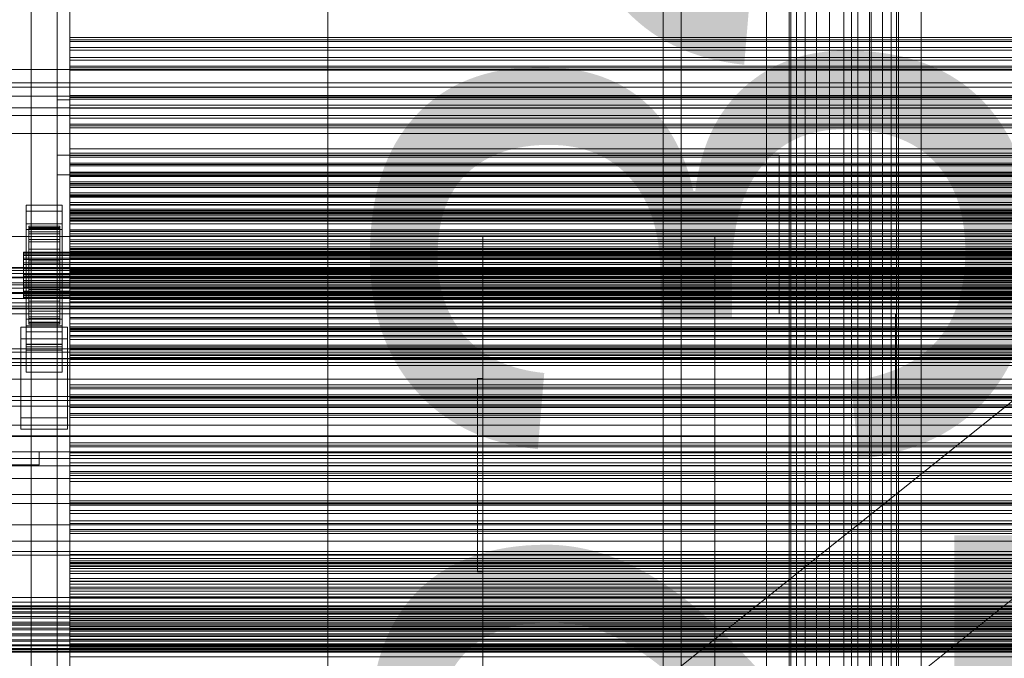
# Model space of a CAD drawing. Header units: millimetres. Extents: x -2233 to 61924, y -68080 to 6847.
# Tile 28 of 256: x -1270 to -888, y -34714 to -34466. Entities that reach past the tile are written whole.
import ezdxf

# ---------------------------------------------------------------- set-up
doc = ezdxf.new("R2010")
doc.units = ezdxf.units.MM
for name, color, linetype, lineweight in [('COTAS_O', 1, 'Continuous', 0), ('COTAS_P', 1, 'Continuous', 0), ('frontal_briquetadora', 7, 'Continuous', 0), ('frontal_C01', 7, 'Continuous', 0), ('frontal_C03', 7, 'Continuous', 0), ('frontal_dosificador', 7, 'Continuous', 0), ('frontal_mezcladora', 7, 'Continuous', 0), ('frontal_secador', 7, 'Continuous', 0), ('frontal_tolva', 7, 'Continuous', 0)]:
    doc.layers.add(name, color=color, linetype=linetype, lineweight=lineweight)
doc.dimstyles.new('R19_100', dxfattribs={"dimtxt": 250, "dimasz": 150, "dimexe": 150, "dimexo": 80, "dimgap": 100, "dimtad": 1, "dimtih": 1, "dimtoh": 1, "dimdsep": 46, "dimcen": 0.09, "dimadec": 0, "dimazin": 0, "dimtfac": 1, "dimtdec": 4, "dimtofl": 0, "dimtmove": 0, "dimatfit": 3, "dimfxl": 1, "dimtolj": 1, "dimtzin": 0, "dimarcsym": 0})

# ---------------------------------------------------------------- blocks, each defined once
blk = doc.blocks.new('DIM_R27_48')
at = {"layer": 'COTAS_P'}
for p, q in [((-1750, -34600), (-1600, -34555)), ((2600, -34600), (2450, -34555)), ((-1750, -35500), (-1750, -34600)), ((-1750, -34600), (2600, -34600)), ((-1750, -34600), (-1600, -34645)), ((2600, -34600), (2450, -34645)), ((2600, -35500), (2600, -34600))]:
    blk.add_line(p, q, dxfattribs=at)
blk.add_text('4350 P', height=250, dxfattribs=at).set_placement((425, -34500))
blk = doc.blocks.new('DIM_R27_54')
at = {"layer": 'COTAS_O'}
for p, q in [((-1850, -34600), (-1850, -35300)), ((-150, -34600), (-150, -35300)), ((-1850, -35300), (-1700, -35255)), ((-150, -35300), (-300, -35255)), ((-150, -35300), (-1850, -35300)), ((-1850, -35300), (-1700, -35345)), ((-150, -35300), (-300, -35345))]:
    blk.add_line(p, q, dxfattribs=at)
blk.add_text('1700 O', height=250, rotation=180, dxfattribs=at).set_placement((-1000, -35400))
blk = doc.blocks.new('DIM_R27_57')
at = {"layer": 'COTAS_O'}
for p, q in [((-1480, -33670), (-780, -33670)), ((-780, -33670), (-825, -33820)), ((-780, -36000), (-780, -33670)), ((-780, -33670), (-735, -33820)), ((-780, -36000), (-825, -35850)), ((-780, -36000), (-735, -35850)), ((-1480, -36000), (-780, -36000))]:
    blk.add_line(p, q, dxfattribs=at)
blk.add_text('2330 O', height=250, rotation=90, dxfattribs=at).set_placement((-880, -34835))
blk = doc.blocks.new('DIM_R27_59')
at = {"layer": 'COTAS_O'}
for p, q in [((-1400, -33000), (-700, -33000)), ((-700, -33000), (-745, -33150)), ((-700, -36000), (-700, -33000)), ((-700, -33000), (-655, -33150)), ((-700, -36000), (-745, -35850)), ((-700, -36000), (-655, -35850)), ((-1400, -36000), (-700, -36000))]:
    blk.add_line(p, q, dxfattribs=at)
blk.add_text('3000 O', height=250, rotation=90, dxfattribs=at).set_placement((-800, -34500))

msp = doc.modelspace()

# ---------------------------------------------------------------- linework, layer by layer
at = {"layer": 'frontal_briquetadora'}
for p, q in [((-1385, -34485.162), (-875, -34485.162)), ((-875, -34490.4), (-1385, -34490.4)), ((-1385, -34495.554), (-875, -34495.554)), ((-620, -34500), (-1425, -34500)), ((-620, -34510), (-1425, -34510)), ((-1255, -34518.4), (-1255, -34580)), ((-975, -34518.4), (-1255, -34518.4)), ((-975, -34518.4), (-975, -34580)), ((-1385, -34565.657), (-875, -34565.657)), ((-875, -34568.729), (-1385, -34568.729)), ((-1385, -34571.656), (-875, -34571.656)), ((-930, -34580), (-1295, -34580)), ((-1255, -34580), (-975, -34580)), ((-930, -34580), (-930, -34612)), ((-1385, -34597.316), (-875, -34597.316)), ((-875, -34597.4), (-1385, -34597.4)), ((-655, -34612), (-1445, -34612)), ((-930, -34612), (-1295, -34612)), ((-1325, -34636), (-770, -34636)), ((-620, -34690), (-1425, -34690)), ((-740, -34690), (-1320, -34690)), ((-570, -34704), (-1480, -34704))]:
    msp.add_line(p, q, dxfattribs=at)
at = {"layer": 'frontal_C01'}
for p, q in [((-1020, -35975), (-1020, -33925.304)), ((-1013, -35975), (-1013, -33925.304)), ((-947, -35975), (-947, -33925.304)), ((-940, -35975), (-940, -33925.304))]:
    msp.add_line(p, q, dxfattribs=at)
at = {"layer": 'frontal_C03'}
for p, q in [((-1250, -34474.288), (-1250, -34472.754)), ((-1250, -34472.754), (-1250, -34473.635)), ((1250, -34472.754), (-1250, -34472.754)), ((-1250, -34473.635), (-1250, -34476.596)), ((1250, -34473.635), (-1250, -34473.635)), ((-1250, -34477.653), (-1250, -34474.288)), ((1250, -34474.288), (-1250, -34474.288)), ((-1250, -34476.596), (-1250, -34480.505)), ((1250, -34476.596), (-1250, -34476.596)), ((-1250, -34481.563), (-1250, -34477.653)), ((-1250, -34477.653), (1250, -34477.653)), ((-1250, -34480.505), (-1250, -34483.87)), ((1250, -34480.505), (-1250, -34480.505)), ((-1250, -34484.523), (-1250, -34481.563)), ((1250, -34481.563), (-1250, -34481.563)), ((-1250, -34483.87), (-1250, -34485.405)), ((1250, -34483.87), (-1250, -34483.87)), ((-1250, -34485.405), (-1250, -34484.523)), ((1250, -34484.523), (-1250, -34484.523)), ((1250, -34485.405), (-1250, -34485.405)), ((-1250, -34496.746), (-1250, -34495.211)), ((-1250, -34495.211), (-1250, -34496.092)), ((1250, -34495.211), (-1250, -34495.211)), ((-1250, -34496.092), (-1250, -34499.053)), ((1250, -34496.092), (-1250, -34496.092)), ((-1250, -34500.111), (-1250, -34496.746)), ((1250, -34496.746), (-1250, -34496.746)), ((-1250, -34499.053), (-1250, -34502.963)), ((1250, -34499.053), (-1250, -34499.053)), ((-1250, -34504.02), (-1250, -34500.111)), ((-1250, -34500.111), (1250, -34500.111)), ((-1250, -34502.963), (-1250, -34506.328)), ((1250, -34502.963), (-1250, -34502.963)), ((-1250, -34506.981), (-1250, -34504.02)), ((1250, -34504.02), (-1250, -34504.02)), ((-1250, -34506.328), (-1250, -34507.862)), ((1250, -34506.328), (-1250, -34506.328)), ((-1250, -34507.862), (-1250, -34506.981)), ((1250, -34506.981), (-1250, -34506.981)), ((1250, -34507.862), (-1250, -34507.862)), ((-1250, -34519.204), (-1250, -34517.669)), ((-1250, -34517.669), (-1250, -34518.55)), ((1250, -34517.669), (-1250, -34517.669)), ((-1250, -34518.55), (-1250, -34521.511)), ((1250, -34518.55), (-1250, -34518.55)), ((-1250, -34522.568), (-1250, -34519.204)), ((1250, -34519.204), (-1250, -34519.204)), ((-1250, -34521.511), (-1250, -34525.42)), ((1250, -34521.511), (-1250, -34521.511)), ((-1250, -34526.478), (-1250, -34522.568)), ((-1250, -34522.568), (1250, -34522.568)), ((-1250, -34525.42), (-1250, -34528.785)), ((1250, -34525.42), (-1250, -34525.42)), ((-1250, -34529.439), (-1250, -34526.478)), ((1250, -34526.478), (-1250, -34526.478)), ((-1250, -34528.785), (-1250, -34530.32)), ((1250, -34528.785), (-1250, -34528.785)), ((-1250, -34530.32), (-1250, -34529.439)), ((1250, -34529.439), (-1250, -34529.439)), ((1250, -34530.32), (-1250, -34530.32)), ((-1250, -34533.783), (-1250, -34532.986)), ((-1250, -34532.986), (-1250, -34534.368)), ((-1250, -34532.986), (1250, -34532.986)), ((-1250, -34536.706), (-1250, -34533.783)), ((-1250, -34533.783), (1250, -34533.783)), ((-1250, -34534.368), (-1250, -34537.835)), ((-1250, -34534.368), (1250, -34534.368)), ((-1267, -34540.083), (-1267, -34537.837)), ((-1267, -34537.837), (-1253, -34537.837)), ((-1267, -34584.611), (-1267, -34537.837)), ((-1253, -34537.837), (-1253, -34540.083)), ((-1253, -34537.837), (-1253, -34584.611)), ((-1250, -34541.554), (-1250, -34536.706)), ((-1250, -34536.706), (1250, -34536.706)), ((-1250, -34537.835), (-1250, -34543.151)), ((-1250, -34537.835), (1250, -34537.835)), ((-1253, -34540.083), (-1267, -34540.083)), ((-1267, -34540.083), (-1267, -34586.857)), ((-1253, -34586.857), (-1253, -34540.083)), ((-1250, -34541.661), (-1250, -34540.126)), ((-1250, -34540.126), (-1250, -34541.008)), ((1250, -34540.126), (-1250, -34540.126)), ((-1250, -34541.008), (-1250, -34543.969)), ((1250, -34541.008), (-1250, -34541.008)), ((-1250, -34547.998), (-1250, -34541.554)), ((-1250, -34541.554), (1250, -34541.554)), ((-1250, -34545.026), (-1250, -34541.661)), ((1250, -34541.661), (-1250, -34541.661)), ((-1267, -34547.269), (-1267, -34545.024)), ((-1267, -34545.024), (-1253, -34545.024)), ((-1267, -34591.798), (-1267, -34545.024)), ((-1266, -34555.971), (-1266, -34545.978)), ((-1266, -34545.978), (-1266, -34546.798)), ((-1266, -34545.978), (-1254, -34545.978)), ((-1266, -34546.451), (-1266, -34545.978)), ((-1266, -34556.196), (-1266, -34546.451)), ((-1266, -34546.451), (-1254, -34546.451)), ((-1266, -34548.186), (-1266, -34546.451)), ((-1266, -34556.36), (-1266, -34546.798)), ((-1266, -34546.798), (-1266, -34548.857)), ((-1266, -34546.798), (-1254, -34546.798)), ((-1254, -34546.798), (-1254, -34545.978)), ((-1254, -34545.978), (-1254, -34555.971)), ((-1254, -34545.978), (-1254, -34546.451)), ((-1254, -34546.451), (-1254, -34556.196)), ((-1254, -34546.451), (-1254, -34548.186)), ((-1254, -34548.857), (-1254, -34546.798)), ((-1254, -34546.798), (-1254, -34556.36)), ((-1253, -34545.024), (-1253, -34547.269)), ((-1253, -34545.024), (-1253, -34591.798)), ((-1250, -34543.151), (-1250, -34549.954)), ((-1250, -34543.151), (1250, -34543.151)), ((-1250, -34543.969), (-1250, -34547.878)), ((1250, -34543.969), (-1250, -34543.969)), ((-1250, -34548.935), (-1250, -34545.026)), ((-1250, -34545.026), (1250, -34545.026)), ((-1253, -34547.269), (-1267, -34547.269)), ((-1267, -34547.269), (-1267, -34594.043)), ((-1266, -34557.018), (-1266, -34548.186)), ((-1266, -34548.186), (-1254, -34548.186)), ((-1266, -34551.065), (-1266, -34548.186)), ((-1266, -34557.335), (-1266, -34548.857)), ((-1266, -34548.857), (-1266, -34552.013)), ((-1266, -34548.857), (-1254, -34548.857)), ((-1254, -34548.186), (-1254, -34557.018)), ((-1254, -34548.186), (-1254, -34551.065)), ((-1254, -34552.013), (-1254, -34548.857)), ((-1254, -34548.857), (-1254, -34557.335)), ((-1253, -34594.043), (-1253, -34547.269)), ((-1250, -34547.878), (-1250, -34551.243)), ((1250, -34547.878), (-1250, -34547.878)), ((-1250, -34555.598), (-1250, -34547.998)), ((-1250, -34547.998), (1250, -34547.998)), ((-1250, -34551.896), (-1250, -34548.935)), ((1250, -34548.935), (-1250, -34548.935)), ((-1250, -34549.954), (-1250, -34557.779)), ((-1250, -34549.954), (1250, -34549.954)), ((-1266, -34558.381), (-1266, -34551.065)), ((-1266, -34551.065), (-1254, -34551.065)), ((-1266, -34554.891), (-1266, -34551.065)), ((-1266, -34558.83), (-1266, -34552.013)), ((-1266, -34552.013), (-1266, -34556.052)), ((-1266, -34552.013), (-1254, -34552.013)), ((-1254, -34551.065), (-1254, -34558.381)), ((-1254, -34551.065), (-1254, -34554.891)), ((-1254, -34556.052), (-1254, -34552.013)), ((-1254, -34552.013), (-1254, -34558.83)), ((-1250, -34551.243), (-1250, -34552.778)), ((1250, -34551.243), (-1250, -34551.243)), ((-1250, -34552.778), (-1250, -34551.896)), ((1250, -34551.896), (-1250, -34551.896)), ((1250, -34552.778), (-1250, -34552.778)), ((-1268, -34556.196), (-1268, -34555.971)), ((-1268, -34555.971), (-1268, -34556.36)), ((-1268, -34555.971), (1268, -34555.971)), ((-1268, -34557.018), (-1268, -34556.196)), ((-1268, -34556.196), (1268, -34556.196)), ((-1268, -34556.36), (-1268, -34557.335)), ((-1268, -34556.36), (1268, -34556.36)), ((-1268, -34558.381), (-1268, -34557.018)), ((-1268, -34557.018), (1268, -34557.018)), ((-1268, -34557.335), (-1268, -34558.83)), ((-1268, -34557.335), (1268, -34557.335)), ((-1266, -34560.194), (-1266, -34554.891)), ((-1266, -34554.891), (-1254, -34554.891)), ((-1266, -34559.404), (-1266, -34554.891)), ((-1266, -34556.36), (-1266, -34555.971)), ((-1254, -34555.971), (-1266, -34555.971)), ((-1266, -34555.971), (-1266, -34556.196)), ((-1266, -34560.744), (-1266, -34556.052)), ((-1266, -34556.052), (-1266, -34560.699)), ((-1266, -34556.052), (-1254, -34556.052)), ((-1254, -34556.196), (-1266, -34556.196)), ((-1266, -34556.196), (-1266, -34557.018)), ((-1266, -34557.335), (-1266, -34556.36)), ((-1254, -34556.36), (-1266, -34556.36)), ((-1254, -34557.018), (-1266, -34557.018)), ((-1266, -34557.018), (-1266, -34558.381)), ((-1266, -34558.83), (-1266, -34557.335)), ((-1254, -34557.335), (-1266, -34557.335)), ((-1254, -34554.891), (-1254, -34560.194)), ((-1254, -34554.891), (-1254, -34559.404)), ((-1254, -34555.971), (-1254, -34556.36)), ((-1254, -34556.196), (-1254, -34555.971)), ((-1254, -34560.699), (-1254, -34556.052)), ((-1254, -34556.052), (-1254, -34560.744)), ((-1254, -34557.018), (-1254, -34556.196)), ((-1254, -34556.36), (-1254, -34557.335)), ((-1254, -34558.381), (-1254, -34557.018)), ((-1254, -34557.335), (-1254, -34558.83)), ((-1250, -34563.837), (-1250, -34555.598)), ((-1250, -34555.598), (1250, -34555.598)), ((-1250, -34557.779), (-1250, -34566.095)), ((1250, -34557.779), (-1250, -34557.779)), ((-1268, -34560.194), (-1268, -34558.381)), ((-1268, -34558.381), (1268, -34558.381)), ((-1268, -34558.83), (-1268, -34560.744)), ((-1268, -34558.83), (1268, -34558.83)), ((-1268, -34562.331), (-1268, -34560.194)), ((-1268, -34560.194), (1268, -34560.194)), ((-1268, -34560.744), (-1268, -34562.945)), ((-1268, -34560.744), (1268, -34560.744)), ((-1254, -34558.381), (-1266, -34558.381)), ((-1266, -34558.381), (-1266, -34560.194)), ((-1266, -34560.744), (-1266, -34558.83)), ((-1254, -34558.83), (-1266, -34558.83)), ((-1266, -34562.331), (-1266, -34559.404)), ((-1266, -34559.404), (-1254, -34559.404)), ((-1266, -34564.295), (-1266, -34559.404)), ((-1254, -34560.194), (-1266, -34560.194)), ((-1266, -34560.194), (-1266, -34562.331)), ((-1266, -34560.699), (-1266, -34562.945)), ((-1254, -34560.699), (-1266, -34560.699)), ((-1266, -34560.699), (-1266, -34565.636)), ((-1266, -34562.945), (-1266, -34560.744)), ((-1254, -34560.744), (-1266, -34560.744)), ((-1254, -34560.194), (-1254, -34558.381)), ((-1254, -34558.83), (-1254, -34560.744)), ((-1254, -34559.404), (-1254, -34562.331)), ((-1254, -34559.404), (-1254, -34564.295)), ((-1254, -34562.331), (-1254, -34560.194)), ((-1254, -34562.945), (-1254, -34560.699)), ((-1254, -34565.636), (-1254, -34560.699)), ((-1254, -34560.744), (-1254, -34562.945)), ((-1268, -34564.648), (-1268, -34562.331)), ((-1268, -34562.331), (1268, -34562.331)), ((-1268, -34562.945), (-1268, -34565.283)), ((1268, -34562.945), (-1268, -34562.945)), ((-1268, -34566.987), (-1268, -34564.648)), ((-1268, -34564.648), (1268, -34564.648)), ((-1268, -34565.283), (-1268, -34567.6)), ((-1268, -34565.283), (1268, -34565.283)), ((-1254, -34562.331), (-1266, -34562.331)), ((-1266, -34562.331), (-1266, -34564.648)), ((-1266, -34562.945), (-1254, -34562.945)), ((-1266, -34565.283), (-1266, -34562.945)), ((-1266, -34564.648), (-1266, -34564.295)), ((-1266, -34564.295), (-1254, -34564.295)), ((-1266, -34569.233), (-1266, -34564.295)), ((-1254, -34564.648), (-1266, -34564.648)), ((-1266, -34564.648), (-1266, -34566.987)), ((-1266, -34567.6), (-1266, -34565.283)), ((-1266, -34565.283), (-1266, -34565.636)), ((-1254, -34565.283), (-1266, -34565.283)), ((-1266, -34565.636), (-1266, -34570.528)), ((-1266, -34565.636), (-1254, -34565.636)), ((-1254, -34564.648), (-1254, -34562.331)), ((-1254, -34562.945), (-1254, -34565.283)), ((-1254, -34564.295), (-1254, -34564.648)), ((-1254, -34564.295), (-1254, -34569.233)), ((-1254, -34566.987), (-1254, -34564.648)), ((-1254, -34565.636), (-1254, -34565.283)), ((-1254, -34565.283), (-1254, -34567.6)), ((-1254, -34570.528), (-1254, -34565.636)), ((-1250, -34564.119), (-1250, -34562.584)), ((-1250, -34562.584), (-1250, -34563.465)), ((1250, -34562.584), (-1250, -34562.584)), ((-1250, -34563.465), (-1250, -34566.426)), ((1250, -34563.465), (-1250, -34563.465)), ((-1250, -34572.152), (-1250, -34563.837)), ((-1250, -34563.837), (1250, -34563.837)), ((-1250, -34567.484), (-1250, -34564.119)), ((1250, -34564.119), (-1250, -34564.119)), ((-1268, -34569.188), (-1268, -34566.987)), ((-1268, -34566.987), (1268, -34566.987)), ((-1268, -34567.6), (-1268, -34569.738)), ((-1268, -34567.6), (1268, -34567.6)), ((-1268, -34571.101), (-1268, -34569.188)), ((-1268, -34569.188), (1268, -34569.188)), ((-1268, -34569.738), (-1268, -34571.55)), ((-1268, -34569.738), (1268, -34569.738)), ((-1266, -34566.987), (-1266, -34569.233)), ((-1254, -34566.987), (-1266, -34566.987)), ((-1266, -34566.987), (-1266, -34569.188)), ((-1266, -34569.738), (-1266, -34567.6)), ((-1266, -34567.6), (-1266, -34570.528)), ((-1254, -34567.6), (-1266, -34567.6)), ((-1266, -34569.188), (-1266, -34573.879)), ((-1254, -34569.188), (-1266, -34569.188)), ((-1266, -34569.188), (-1266, -34571.101)), ((-1266, -34569.233), (-1254, -34569.233)), ((-1266, -34573.879), (-1266, -34569.233)), ((-1266, -34571.55), (-1266, -34569.738)), ((-1266, -34569.738), (-1266, -34575.04)), ((-1254, -34569.738), (-1266, -34569.738)), ((-1254, -34569.233), (-1254, -34566.987)), ((-1254, -34569.188), (-1254, -34566.987)), ((-1254, -34570.528), (-1254, -34567.6)), ((-1254, -34567.6), (-1254, -34569.738)), ((-1254, -34573.879), (-1254, -34569.188)), ((-1254, -34571.101), (-1254, -34569.188)), ((-1254, -34569.233), (-1254, -34573.879)), ((-1254, -34575.04), (-1254, -34569.738)), ((-1254, -34569.738), (-1254, -34571.55)), ((-1250, -34566.095), (-1250, -34574.333)), ((-1250, -34566.095), (1250, -34566.095)), ((-1250, -34566.426), (-1250, -34570.336)), ((1250, -34566.426), (-1250, -34566.426)), ((-1250, -34571.393), (-1250, -34567.484)), ((-1250, -34567.484), (1250, -34567.484)), ((-1268, -34572.596), (-1268, -34571.101)), ((-1268, -34571.101), (1268, -34571.101)), ((-1268, -34571.55), (-1268, -34572.914)), ((-1268, -34571.55), (1268, -34571.55)), ((-1268, -34573.572), (-1268, -34572.596)), ((-1268, -34572.596), (1268, -34572.596)), ((-1268, -34572.914), (-1268, -34573.736)), ((-1268, -34572.914), (1268, -34572.914)), ((-1266, -34570.528), (-1266, -34575.04)), ((-1266, -34570.528), (-1254, -34570.528)), ((-1266, -34571.101), (-1266, -34577.918)), ((-1254, -34571.101), (-1266, -34571.101)), ((-1266, -34571.101), (-1266, -34572.596)), ((-1266, -34572.914), (-1266, -34571.55)), ((-1266, -34571.55), (-1266, -34578.866)), ((-1254, -34571.55), (-1266, -34571.55)), ((-1266, -34572.596), (-1266, -34581.075)), ((-1254, -34572.596), (-1266, -34572.596)), ((-1266, -34572.596), (-1266, -34573.572)), ((-1266, -34573.736), (-1266, -34572.914)), ((-1266, -34572.914), (-1266, -34581.745)), ((-1254, -34572.914), (-1266, -34572.914)), ((-1254, -34575.04), (-1254, -34570.528)), ((-1254, -34577.918), (-1254, -34571.101)), ((-1254, -34572.596), (-1254, -34571.101)), ((-1254, -34578.866), (-1254, -34571.55)), ((-1254, -34571.55), (-1254, -34572.914)), ((-1254, -34581.075), (-1254, -34572.596)), ((-1254, -34573.572), (-1254, -34572.596)), ((-1254, -34581.745), (-1254, -34572.914)), ((-1254, -34572.914), (-1254, -34573.736)), ((-1250, -34570.336), (-1250, -34573.7)), ((1250, -34570.336), (-1250, -34570.336)), ((-1250, -34574.354), (-1250, -34571.393)), ((1250, -34571.393), (-1250, -34571.393)), ((-1250, -34579.978), (-1250, -34572.152)), ((-1250, -34572.152), (1250, -34572.152)), ((-1268, -34573.96), (-1268, -34573.572)), ((-1268, -34573.572), (1268, -34573.572)), ((-1268, -34573.736), (-1268, -34573.96)), ((-1268, -34573.736), (1268, -34573.736)), ((-1268, -34573.96), (1268, -34573.96)), ((-1266, -34573.572), (-1266, -34583.133)), ((-1254, -34573.572), (-1266, -34573.572)), ((-1266, -34573.572), (-1266, -34573.96)), ((-1266, -34573.96), (-1266, -34573.736)), ((-1266, -34573.736), (-1266, -34583.48)), ((-1254, -34573.736), (-1266, -34573.736)), ((-1266, -34573.879), (-1254, -34573.879)), ((-1266, -34577.918), (-1266, -34573.879)), ((-1266, -34573.96), (-1266, -34583.954)), ((-1254, -34573.96), (-1266, -34573.96)), ((-1266, -34575.04), (-1266, -34578.866)), ((-1266, -34575.04), (-1254, -34575.04)), ((-1254, -34583.133), (-1254, -34573.572)), ((-1254, -34573.96), (-1254, -34573.572)), ((-1254, -34583.48), (-1254, -34573.736)), ((-1254, -34573.736), (-1254, -34573.96)), ((-1254, -34573.879), (-1254, -34577.918)), ((-1254, -34583.954), (-1254, -34573.96)), ((-1254, -34578.866), (-1254, -34575.04)), ((-1250, -34573.7), (-1250, -34575.235)), ((1250, -34573.7), (-1250, -34573.7)), ((-1250, -34574.333), (-1250, -34581.934)), ((-1250, -34574.333), (1250, -34574.333)), ((-1250, -34575.235), (-1250, -34574.354)), ((1250, -34574.354), (-1250, -34574.354)), ((1250, -34575.235), (-1250, -34575.235)), ((-1266, -34577.918), (-1254, -34577.918)), ((-1266, -34581.075), (-1266, -34577.918)), ((-1266, -34578.866), (-1266, -34581.745)), ((-1266, -34578.866), (-1254, -34578.866)), ((-1266, -34581.075), (-1254, -34581.075)), ((-1266, -34583.133), (-1266, -34581.075)), ((-1254, -34577.918), (-1254, -34581.075)), ((-1254, -34581.745), (-1254, -34578.866)), ((-1254, -34581.075), (-1254, -34583.133)), ((-1250, -34586.781), (-1250, -34579.978)), ((-1250, -34579.978), (1250, -34579.978)), ((-1267, -34592.768), (-1267, -34581.988)), ((-1267, -34581.988), (-1253, -34581.988)), ((-1267, -34591.733), (-1267, -34581.988)), ((-1253, -34584.611), (-1267, -34584.611)), ((-1267, -34584.611), (-1267, -34586.857)), ((-1266, -34581.745), (-1266, -34583.48)), ((-1266, -34581.745), (-1254, -34581.745)), ((-1266, -34583.133), (-1254, -34583.133)), ((-1266, -34583.954), (-1266, -34583.133)), ((-1266, -34583.48), (-1266, -34583.954)), ((-1266, -34583.48), (-1254, -34583.48)), ((-1266, -34583.954), (-1254, -34583.954)), ((-1254, -34583.48), (-1254, -34581.745)), ((-1254, -34583.133), (-1254, -34583.954)), ((-1254, -34583.954), (-1254, -34583.48)), ((-1253, -34581.988), (-1253, -34592.768)), ((-1253, -34581.988), (-1253, -34591.733)), ((-1253, -34586.857), (-1253, -34584.611)), ((-1250, -34581.934), (-1250, -34588.377)), ((-1250, -34581.934), (1250, -34581.934)), ((-1269, -34589.624), (-1269, -34585.133)), ((-1269, -34585.133), (-1251, -34585.133)), ((-1269, -34620.213), (-1269, -34585.133)), ((-1267, -34586.857), (-1253, -34586.857)), ((-1251, -34585.133), (-1251, -34589.624)), ((-1251, -34585.133), (-1251, -34620.213)), ((-1250, -34586.576), (-1250, -34585.042)), ((-1250, -34585.042), (-1250, -34585.923)), ((1250, -34585.042), (-1250, -34585.042)), ((-1250, -34585.923), (-1250, -34588.884)), ((1250, -34585.923), (-1250, -34585.923)), ((-1250, -34589.941), (-1250, -34586.576)), ((1250, -34586.576), (-1250, -34586.576)), ((-1250, -34592.097), (-1250, -34586.781)), ((-1250, -34586.781), (1250, -34586.781)), ((-1250, -34588.377), (-1250, -34593.226)), ((-1250, -34588.377), (1250, -34588.377)), ((-1251, -34589.624), (-1269, -34589.624)), ((-1269, -34624.704), (-1269, -34589.624)), ((-1253, -34591.733), (-1267, -34591.733)), ((-1267, -34591.733), (-1267, -34602.513)), ((-1253, -34591.798), (-1267, -34591.798)), ((-1267, -34591.798), (-1267, -34594.043)), ((-1253, -34602.513), (-1253, -34591.733)), ((-1253, -34594.043), (-1253, -34591.798)), ((-1251, -34624.704), (-1251, -34589.624)), ((-1250, -34588.884), (-1250, -34592.793)), ((1250, -34588.884), (-1250, -34588.884)), ((-1250, -34593.851), (-1250, -34589.941)), ((-1250, -34589.941), (1250, -34589.941)), ((-1250, -34595.564), (-1250, -34592.097)), ((-1250, -34592.097), (1250, -34592.097)), ((-1253, -34592.768), (-1267, -34592.768)), ((-1267, -34592.768), (-1267, -34602.513)), ((-1267, -34594.043), (-1253, -34594.043)), ((-1253, -34602.513), (-1253, -34592.768)), ((-1250, -34592.793), (-1250, -34596.158)), ((1250, -34592.793), (-1250, -34592.793)), ((-1250, -34593.226), (-1250, -34596.148)), ((-1250, -34593.226), (1250, -34593.226)), ((-1250, -34596.812), (-1250, -34593.851)), ((1250, -34593.851), (-1250, -34593.851)), ((-1250, -34596.946), (-1250, -34595.564)), ((-1250, -34595.564), (1250, -34595.564)), ((-1250, -34596.148), (-1250, -34596.946)), ((-1250, -34596.148), (1250, -34596.148)), ((-1250, -34596.158), (-1250, -34597.693)), ((1250, -34596.158), (-1250, -34596.158)), ((-1250, -34597.693), (-1250, -34596.812)), ((1250, -34596.812), (-1250, -34596.812)), ((-1250, -34596.946), (1250, -34596.946)), ((1250, -34597.693), (-1250, -34597.693)), ((-1267, -34602.513), (-1253, -34602.513)), ((-1250, -34609.034), (-1250, -34607.499)), ((-1250, -34607.499), (-1250, -34608.381)), ((1250, -34607.499), (-1250, -34607.499)), ((-1250, -34608.381), (-1250, -34611.342)), ((1250, -34608.381), (-1250, -34608.381)), ((-1250, -34612.399), (-1250, -34609.034)), ((1250, -34609.034), (-1250, -34609.034)), ((-1250, -34611.342), (-1250, -34615.251)), ((1250, -34611.342), (-1250, -34611.342)), ((-1250, -34616.308), (-1250, -34612.399)), ((-1250, -34612.399), (1250, -34612.399)), ((-1250, -34615.251), (-1250, -34618.616)), ((1250, -34615.251), (-1250, -34615.251)), ((-1500, -34615.78), (1500, -34615.78)), ((-1250, -34619.269), (-1250, -34616.308)), ((1250, -34616.308), (-1250, -34616.308)), ((-1250, -34618.616), (-1250, -34620.151)), ((1250, -34618.616), (-1250, -34618.616)), ((-1250, -34620.151), (-1250, -34619.269)), ((1250, -34619.269), (-1250, -34619.269)), ((-1251, -34620.213), (-1269, -34620.213)), ((-1269, -34620.213), (-1269, -34624.704)), ((-1251, -34624.704), (-1251, -34620.213)), ((1250, -34620.151), (-1250, -34620.151)), ((-1269, -34624.704), (-1251, -34624.704)), ((1500, -34627.188), (-1500, -34627.188)), ((1500, -34627.473), (-1500, -34627.473)), ((-1250, -34631.492), (-1250, -34629.957)), ((-1250, -34629.957), (-1250, -34630.838)), ((1250, -34629.957), (-1250, -34629.957)), ((-1250, -34630.838), (-1250, -34633.799)), ((1250, -34630.838), (-1250, -34630.838)), ((-1250, -34634.856), (-1250, -34631.492)), ((1250, -34631.492), (-1250, -34631.492)), ((-1250, -34633.799), (-1250, -34637.709)), ((1250, -34633.799), (-1250, -34633.799)), ((-1250, -34638.766), (-1250, -34634.856)), ((-1250, -34634.856), (1250, -34634.856)), ((-1250, -34637.709), (-1250, -34641.073)), ((1250, -34637.709), (-1250, -34637.709)), ((-1500, -34638.882), (1500, -34638.882)), ((-1250, -34641.727), (-1250, -34638.766)), ((1250, -34638.766), (-1250, -34638.766)), ((-1250, -34641.073), (-1250, -34642.608)), ((1250, -34641.073), (-1250, -34641.073)), ((-1250, -34642.608), (-1250, -34641.727)), ((1250, -34641.727), (-1250, -34641.727)), ((1250, -34642.608), (-1250, -34642.608)), ((-1250, -34653.949), (-1250, -34652.415)), ((-1250, -34652.415), (-1250, -34653.296)), ((1250, -34652.415), (-1250, -34652.415)), ((-1250, -34653.296), (-1250, -34656.257)), ((1250, -34653.296), (-1250, -34653.296)), ((-1250, -34657.314), (-1250, -34653.949)), ((1250, -34653.949), (-1250, -34653.949)), ((-1250, -34656.257), (-1250, -34660.166)), ((1250, -34656.257), (-1250, -34656.257)), ((-1250, -34661.224), (-1250, -34657.314)), ((-1250, -34657.314), (1250, -34657.314)), ((-1250, -34660.166), (-1250, -34663.531)), ((1250, -34660.166), (-1250, -34660.166)), ((-1250, -34664.184), (-1250, -34661.224)), ((1250, -34661.224), (-1250, -34661.224)), ((-1250, -34663.531), (-1250, -34665.066)), ((1250, -34663.531), (-1250, -34663.531)), ((-1250, -34665.066), (-1250, -34664.184)), ((1250, -34664.184), (-1250, -34664.184)), ((1250, -34665.066), (-1250, -34665.066)), ((-1250, -34676.407), (-1250, -34674.872)), ((-1250, -34674.872), (-1250, -34675.754)), ((1250, -34674.872), (-1250, -34674.872)), ((-1250, -34675.754), (-1250, -34678.714)), ((1250, -34675.754), (-1250, -34675.754)), ((-1250, -34679.772), (-1250, -34676.407)), ((1250, -34676.407), (-1250, -34676.407)), ((-1250, -34677.403), (-1250, -34676.77)), ((-1250, -34676.77), (-1250, -34677.867)), ((-1250, -34676.77), (1250, -34676.77)), ((-1250, -34679.722), (-1250, -34677.403)), ((-1250, -34677.403), (1250, -34677.403)), ((-1250, -34677.867), (-1250, -34680.619)), ((-1250, -34677.867), (1250, -34677.867)), ((-1250, -34678.714), (-1250, -34682.624)), ((1250, -34678.714), (-1250, -34678.714)), ((-1250, -34683.571), (-1250, -34679.722)), ((-1250, -34679.722), (1250, -34679.722)), ((-1250, -34683.681), (-1250, -34679.772)), ((-1250, -34679.772), (1250, -34679.772)), ((-1250, -34680.619), (-1250, -34684.838)), ((-1250, -34680.619), (1250, -34680.619)), ((-1250, -34682.624), (-1250, -34685.989)), ((1250, -34682.624), (-1250, -34682.624)), ((-1250, -34688.686), (-1250, -34683.571)), ((-1250, -34683.571), (1250, -34683.571)), ((-1250, -34686.642), (-1250, -34683.681)), ((1250, -34683.681), (-1250, -34683.681)), ((-1250, -34684.838), (-1250, -34690.238)), ((-1250, -34684.838), (1250, -34684.838)), ((-1250, -34685.989), (-1250, -34687.523)), ((1250, -34685.989), (-1250, -34685.989)), ((-1250, -34687.523), (-1250, -34686.642)), ((1250, -34686.642), (-1250, -34686.642)), ((1250, -34687.523), (-1250, -34687.523)), ((-1500, -34691.736), (1500, -34691.736)), ((-1250, -34694.718), (-1250, -34688.686)), ((-1250, -34688.686), (1250, -34688.686)), ((-1250, -34690.238), (-1250, -34696.45)), ((-1250, -34690.238), (1250, -34690.238)), ((-1500, -34693.159), (1500, -34693.159)), ((-1500, -34693.384), (1500, -34693.384)), ((-1500, -34693.548), (1500, -34693.548)), ((-1500, -34694.206), (1500, -34694.206)), ((-1500, -34694.523), (1500, -34694.523)), ((-1500, -34695.569), (1500, -34695.569)), ((-1250, -34701.258), (-1250, -34694.718)), ((-1250, -34694.718), (1250, -34694.718)), ((-1500, -34696.018), (1500, -34696.018)), ((-1500, -34697.382), (1500, -34697.382)), ((-1500, -34697.932), (1500, -34697.932)), ((-1500, -34699.519), (1500, -34699.519)), ((-1250, -34696.45), (-1250, -34703.05)), ((1250, -34696.45), (-1250, -34696.45)), ((-1250, -34698.865), (-1250, -34697.33)), ((-1250, -34697.33), (-1250, -34698.211)), ((1250, -34697.33), (-1250, -34697.33)), ((-1250, -34698.211), (-1250, -34701.172)), ((1250, -34698.211), (-1250, -34698.211)), ((-1250, -34702.229), (-1250, -34698.865)), ((1250, -34698.865), (-1250, -34698.865)), ((1500, -34700.133), (-1500, -34700.133)), ((1500, -34700.719), (-1500, -34700.719)), ((-1500, -34701.836), (1500, -34701.836)), ((-1500, -34702.471), (1500, -34702.471)), ((-1250, -34701.172), (-1250, -34705.081)), ((1250, -34701.172), (-1250, -34701.172)), ((-1250, -34707.858), (-1250, -34701.258)), ((-1250, -34701.258), (1250, -34701.258)), ((-1250, -34706.139), (-1250, -34702.229)), ((-1250, -34702.229), (1250, -34702.229)), ((-1250, -34703.05), (-1250, -34709.589)), ((-1250, -34703.05), (1250, -34703.05)), ((-1500, -34704.175), (1500, -34704.175)), ((-1500, -34704.789), (1500, -34704.789)), ((-1500, -34706.376), (1500, -34706.376)), ((-1500, -34706.926), (1500, -34706.926)), ((-1250, -34705.081), (-1250, -34708.446)), ((1250, -34705.081), (-1250, -34705.081)), ((-1250, -34709.1), (-1250, -34706.139)), ((1250, -34706.139), (-1250, -34706.139)), ((-1500, -34708.289), (1500, -34708.289)), ((-1500, -34708.738), (1500, -34708.738)), ((-1500, -34709.784), (1500, -34709.784)), ((-1500, -34710.102), (1500, -34710.102)), ((-1500, -34710.76), (1500, -34710.76)), ((-1500, -34710.924), (1500, -34710.924)), ((-1250, -34714.07), (-1250, -34707.858)), ((-1250, -34707.858), (1250, -34707.858)), ((-1250, -34708.446), (-1250, -34709.981)), ((1250, -34708.446), (-1250, -34708.446)), ((-1250, -34709.981), (-1250, -34709.1)), ((1250, -34709.1), (-1250, -34709.1)), ((-1250, -34709.589), (-1250, -34715.622)), ((-1250, -34709.589), (1250, -34709.589)), ((1250, -34709.981), (-1250, -34709.981)), ((-1500, -34711.148), (1500, -34711.148))]:
    msp.add_line(p, q, dxfattribs=at)
at = {"layer": 'frontal_dosificador'}
for p, q in [((-1250, -35988), (-1250, -33600)), ((-1150, -35988), (-1150, -33600))]:
    msp.add_line(p, q, dxfattribs=at)
at = {"layer": 'frontal_mezcladora'}
for p, q in [((-980, -35980), (-980, -33390)), ((-920, -35980), (-920, -33390)), ((-971.2, -34900), (-971.2, -33450)), ((-970.478, -34900), (-970.478, -33450)), ((-968.36, -34900), (-968.36, -33450)), ((-964.991, -34900), (-964.991, -33450)), ((-960.6, -34900), (-960.6, -33450)), ((-955.487, -34900), (-955.487, -33450)), ((-950, -33450), (-950, -34900)), ((-944.513, -34900), (-944.513, -33450)), ((-939.4, -34900), (-939.4, -33450)), ((-935.009, -34900), (-935.009, -33450)), ((-931.64, -34900), (-931.64, -33450)), ((-929.522, -34900), (-929.522, -33450)), ((-928.8, -34900), (-928.8, -33450)), ((-1090, -34550), (-1000, -34550)), ((-1090, -34720), (-1090, -34550)), ((-1000, -34720), (-1000, -34550)), ((-1092, -34605), (-1090, -34605)), ((-1092, -34680), (-1092, -34605)), ((-1090, -34680), (-1090, -34605)), ((-1092, -34680), (-1090, -34680))]:
    msp.add_line(p, q, dxfattribs=at)
at = {"layer": 'frontal_secador'}
for p, q in [((-1265, -35980), (-1265, -33075)), ((-1250, -34276), (-1250, -34516)), ((-1250, -34282), (-1250, -34522)), ((-1255, -34286), (-1255, -34526)), ((-1250, -34526), (-1250, -34286)), ((-1255, -34526), (-1255, -34457)), ((-1250, -34457), (-1250, -34526)), ((-1255, -34807), (-1255, -34497)), ((-1255, -34497), (-1255, -34566)), ((-1255, -34497), (-1250, -34497)), ((-1250, -34497), (-1250, -34807)), ((-1250, -34566), (-1250, -34497)), ((-1250, -34516), (1250, -34516)), ((-1250, -34516), (-1250, -34522)), ((-1250, -34522), (1250, -34522)), ((-1250, -34522), (-1250, -34526)), ((-1250, -34522), (-1250, -34526.659)), ((-1250, -34525), (-1250, -34522)), ((-1255, -34526), (-1250, -34526)), ((-1250, -34529.659), (-1250, -34525)), ((-1250, -34525), (1250, -34525)), ((1250, -34526), (-1250, -34526)), ((-1250, -34526.659), (1250, -34526.659)), ((-1250, -34526.659), (-1250, -34529.659)), ((-1250, -34526.659), (-1250, -34531)), ((1250, -34529.659), (-1250, -34529.659)), ((-1250, -34534), (-1250, -34529.659)), ((-1250, -34531), (1250, -34531)), ((-1250, -34531), (-1250, -34534)), ((-1250, -34531), (-1250, -34534.728)), ((1250, -34534), (-1250, -34534)), ((-1250, -34537.728), (-1250, -34534)), ((-1250, -34534.728), (1250, -34534.728)), ((-1250, -34534.728), (-1250, -34537.728)), ((-1250, -34534.728), (-1250, -34537.588)), ((-1250, -34537.588), (1250, -34537.588)), ((-1250, -34537.588), (-1250, -34540.588)), ((-1250, -34537.588), (-1250, -34539.387)), ((-1250, -34539.918), (-1250, -34537.611)), ((1250, -34537.611), (-1250, -34537.611)), ((1250, -34537.728), (-1250, -34537.728)), ((-1250, -34540.588), (-1250, -34537.728)), ((-1250, -34539.387), (1250, -34539.387)), ((-1250, -34539.387), (-1250, -34542.387)), ((-1250, -34539.387), (-1250, -34540)), ((-1250, -34543.65), (-1250, -34539.918)), ((1250, -34539.918), (-1250, -34539.918)), ((-1250, -34540), (1250, -34540)), ((-1250, -34540), (-1250, -34543)), ((1250, -34540.588), (-1250, -34540.588)), ((-1250, -34542.387), (-1250, -34540.588)), ((1250, -34542.387), (-1250, -34542.387)), ((-1250, -34543), (-1250, -34542.387)), ((1250, -34543), (-1250, -34543)), ((-1250, -34543.65), (-1250, -34547.382)), ((-1250, -34543.65), (1250, -34543.65)), ((-1250, -34544), (-1250, -34556)), ((1250, -34544), (-1250, -34544)), ((-1250, -34548), (-1250, -34544)), ((-1320, -34550), (-1255, -34550)), ((-1255, -34550), (-1250, -34550)), ((-1255, -35200), (-1255, -34550)), ((-1250, -34547.382), (-1250, -34549.689)), ((1250, -34547.382), (-1250, -34547.382)), ((-1250, -34560), (-1250, -34548)), ((-1250, -34548), (1250, -34548)), ((1250, -34549.689), (-1250, -34549.689)), ((-1250, -34550), (1250, -34550)), ((-1250, -34555), (-1250, -34550)), ((-1250, -35200), (-1250, -34550)), ((-1250, -34556.709), (-1250, -34554)), ((1250, -34554), (-1250, -34554)), ((-1250, -34554.545), (-1250, -34554)), ((-1250, -34556.144), (-1250, -34554.545)), ((1250, -34554.545), (-1250, -34554.545)), ((-1250, -34555), (1250, -34555)), ((-1250, -34645), (-1250, -34555)), ((-1250, -34556), (-1250, -34866)), ((1250, -34556), (-1250, -34556)), ((-1250, -34562), (-1250, -34556)), ((-1250, -34556), (-1250, -34560)), ((-1250, -34558.686), (-1250, -34556.144)), ((1250, -34556.144), (-1250, -34556.144)), ((-1250, -34564.651), (-1250, -34556.709)), ((1250, -34556.709), (-1250, -34556.709)), ((1320, -34562), (-1320, -34562)), ((-1250, -34562), (-1250, -34558.686)), ((1250, -34558.686), (-1250, -34558.686)), ((1250, -34560), (-1250, -34560)), ((-1250, -34565.859), (-1250, -34562)), ((1250, -34562), (-1250, -34562)), ((-1250, -34562), (-1250, -34872)), ((-1250, -34566), (-1250, -34562)), ((1320, -34562.273), (-1320, -34562.273)), ((1320, -34563.072), (-1320, -34563.072)), ((1320, -34564.343), (-1320, -34564.343)), ((-1250, -34577.285), (-1250, -34564.651)), ((1250, -34564.651), (-1250, -34564.651)), ((-1250, -34570), (-1250, -34565.859)), ((1250, -34565.859), (-1250, -34565.859)), ((1320, -34566), (-1320, -34566)), ((1320, -34567.929), (-1320, -34567.929)), ((-1255, -34566), (-1255, -34876)), ((-1250, -34566), (-1255, -34566)), ((-1250, -34876), (-1250, -34566)), ((-1250, -34566), (1250, -34566)), ((-1320, -34570), (1320, -34570)), ((1320, -34572.071), (-1320, -34572.071)), ((-1250, -34570), (-1250, -34574.141)), ((-1250, -34570), (1250, -34570)), ((1320, -34574), (-1320, -34574)), ((1320, -34575.657), (-1320, -34575.657)), ((1320, -34576.928), (-1320, -34576.928)), ((-1250, -34574.141), (-1250, -34578)), ((1250, -34574.141), (-1250, -34574.141)), ((-1250, -34593.75), (-1250, -34577.285)), ((1250, -34577.285), (-1250, -34577.285)), ((1320, -34577.727), (-1320, -34577.727)), ((1320, -34578), (-1320, -34578)), ((-1250, -34578), (-1250, -34581.314)), ((1250, -34578), (-1250, -34578)), ((-1250, -34581.314), (-1250, -34583.856)), ((1250, -34581.314), (-1250, -34581.314)), ((-1250, -34583.856), (-1250, -34585.455)), ((1250, -34583.856), (-1250, -34583.856)), ((-1250, -34585.455), (-1250, -34586)), ((1250, -34585.455), (-1250, -34585.455)), ((1250, -34586), (-1250, -34586)), ((1360, -34593.5), (-1360, -34593.5)), ((1360, -34594.863), (-1360, -34594.863)), ((-1250, -34612.924), (-1250, -34593.75)), ((1250, -34593.75), (-1250, -34593.75)), ((1360, -34598.859), (-1360, -34598.859)), ((1360, -34605.216), (-1360, -34605.216)), ((1360, -34613.5), (-1360, -34613.5)), ((-1250, -34633.5), (-1250, -34612.924)), ((1250, -34612.924), (-1250, -34612.924)), ((1360, -34623.147), (-1360, -34623.147)), ((-1360, -34633.5), (1360, -34633.5)), ((-1325, -34633.5), (-1262, -34633.5)), ((-1262, -34638.5), (-1262, -34633.5)), ((-1250, -34633.5), (-1250, -34654.076)), ((-1250, -34633.5), (1250, -34633.5)), ((-1325, -34638.5), (-1262, -34638.5)), ((1360, -34643.853), (-1360, -34643.853)), ((-1250, -34645), (1250, -34645)), ((-1250, -34650), (-1250, -34645)), ((-1400, -34650), (1400, -34650)), ((-1400, -34650), (-1250, -34650)), ((1360, -34653.5), (-1360, -34653.5)), ((-1250, -35100), (-1250, -34650)), ((-1250, -34650), (1250, -34650)), ((-1250, -34654.076), (-1250, -34673.25)), ((1250, -34654.076), (-1250, -34654.076)), ((1360, -34661.784), (-1360, -34661.784)), ((1360, -34668.141), (-1360, -34668.141)), ((1360, -34672.137), (-1360, -34672.137)), ((1360, -34673.5), (-1360, -34673.5)), ((-1250, -34673.25), (-1250, -34689.715)), ((1250, -34673.25), (-1250, -34673.25)), ((-1250, -34689.715), (-1250, -34702.349)), ((1250, -34689.715), (-1250, -34689.715)), ((-1250, -34702.349), (-1250, -34710.291)), ((1250, -34702.349), (-1250, -34702.349)), ((-1250, -34710.291), (-1250, -34713)), ((1250, -34710.291), (-1250, -34710.291)), ((1250, -34713), (-1250, -34713))]:
    msp.add_line(p, q, dxfattribs=at)
at = {"layer": 'frontal_tolva'}
for p, q in [((-1763.733, -35316.567), (-716.733, -34479.567)), ((-1821.5, -34492), (1821.5, -34492)), ((-1821.5, -34503), (1821.5, -34503)), ((-1726.267, -35363.433), (-679.267, -34526.433))]:
    msp.add_line(p, q, dxfattribs=at)

# ---------------------------------------------------------------- dimensions: what is measured, and where the dimension line sits
at = {"layer": 'COTAS_O'}
for p1, p2, distance, picture, middle in [((-1400, -36000), (-1400, -33000), -700, 'DIM_R27_59', (-700, -34500)), ((-1480, -36000), (-1480, -33670), -700, 'DIM_R27_57', (-780, -34835)), ((-150, -34600), (-1850, -34600), 700, 'DIM_R27_54', (-1000, -35300))]:
    dim = msp.add_aligned_dim(p1=p1, p2=p2, distance=distance, text='<> O', dimstyle='R19_100', dxfattribs=at)
    dim.commit()
    dim.dimension.update_dxf_attribs({"geometry": picture, "text_midpoint": middle})
at = {"layer": 'COTAS_P'}
dim = msp.add_aligned_dim(p1=(-1750, -35500), p2=(2600, -35500), distance=900, text='<> P', dimstyle='R19_100', dxfattribs=at)
dim.commit()
dim.dimension.update_dxf_attribs({"geometry": 'DIM_R27_48', "text_midpoint": (425, -34600)})

doc.saveas('drawing.dxf')
